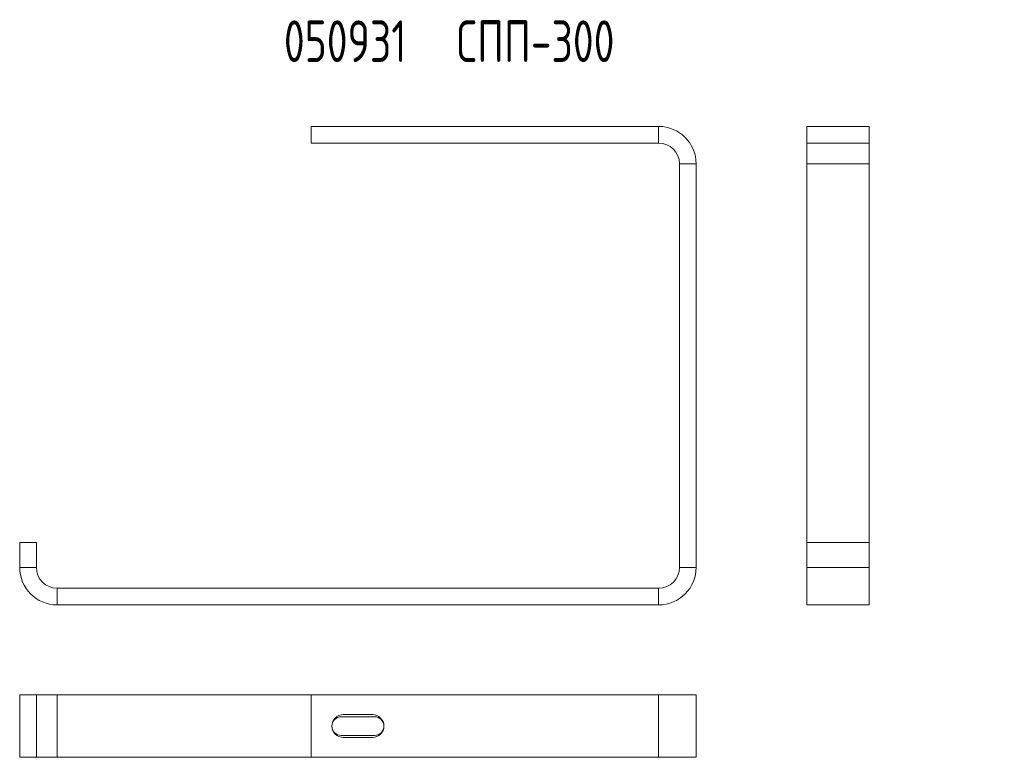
# Model space of a CAD drawing. Header units: millimetres. Extents: x -19 to 1113, y -5 to 842.
# Tile 2 of 3: x 32 to 505, y 487 to 842. Entities that reach past the tile are written whole.
import ezdxf

# ---------------------------------------------------------------- set-up
doc = ezdxf.new("R2010")
doc.units = ezdxf.units.MM
doc.styles.add('SLDTEXTSTYLE4', font='TXT', dxfattribs={"width": 0.7, "bigfont": 'bigfont'})

msp = doc.modelspace()

# ---------------------------------------------------------------- linework, layer by layer
at = {"color": 7, "linetype": 'Continuous', "lineweight": 15}
for p, q in [((338.51, 790.48), (171.51, 790.48)), ((171.51, 790.48), (171.51, 782.48)), ((338.51, 782.48), (338.51, 790.48)), ((409.63, 790.48), (409.63, 782.48)), ((409.63, 790.48), (439.63, 790.48)), ((439.63, 790.48), (439.63, 782.48)), ((338.51, 782.48), (171.51, 782.48)), ((409.63, 782.48), (439.63, 782.48)), ((409.63, 772.48), (409.63, 782.48)), ((439.63, 772.48), (439.63, 782.48)), ((356.51, 772.48), (348.51, 772.48)), ((348.51, 578.48), (348.51, 772.48)), ((356.51, 578.48), (356.51, 772.48)), ((409.63, 772.48), (439.63, 772.48)), ((409.63, 590.48), (409.63, 772.48)), ((439.63, 590.48), (439.63, 772.48)), ((39.51, 590.48), (31.51, 590.48)), ((31.51, 590.48), (31.51, 578.48)), ((39.51, 590.48), (39.51, 578.48)), ((409.63, 590.48), (409.63, 578.48)), ((409.63, 590.48), (439.63, 590.48)), ((439.63, 590.48), (439.63, 578.48)), ((31.51, 578.48), (39.51, 578.48)), ((348.51, 578.48), (356.51, 578.48)), ((409.63, 578.48), (439.63, 578.48)), ((409.63, 578.48), (409.63, 560.48)), ((439.63, 578.48), (439.63, 560.48)), ((49.51, 568.48), (49.51, 560.48)), ((49.51, 568.48), (338.51, 568.48)), ((338.51, 560.48), (338.51, 568.48)), ((49.51, 560.48), (338.51, 560.48)), ((409.63, 560.48), (439.63, 560.48)), ((39.51, 517.21), (31.51, 517.21)), ((31.51, 517.21), (31.51, 487.21)), ((39.51, 517.21), (39.51, 487.21)), ((39.51, 517.21), (49.51, 517.21)), ((49.51, 517.21), (49.51, 487.21)), ((49.51, 517.21), (171.51, 517.21)), ((171.51, 517.21), (171.51, 487.21)), ((338.51, 517.21), (171.51, 517.21)), ((338.51, 517.21), (338.51, 487.21)), ((356.51, 517.21), (338.51, 517.21)), ((356.51, 517.21), (356.51, 487.21)), ((202.01, 506.71), (186.01, 506.71)), ((201.01, 507.71), (187.01, 507.71)), ((186.01, 497.71), (202.01, 497.71)), ((187.01, 496.71), (201.01, 496.71)), ((39.51, 487.21), (31.51, 487.21)), ((39.51, 487.21), (49.51, 487.21)), ((49.51, 487.21), (171.51, 487.21)), ((338.51, 487.21), (171.51, 487.21)), ((356.51, 487.21), (338.51, 487.21))]:
    msp.add_line(p, q, dxfattribs=at)
for centre, radius, start, end in [((338.51, 772.48), 18, 0, 90), ((338.51, 772.48), 10, 0, 90), ((49.51, 578.48), 18, 180, 270), ((49.51, 578.48), 10, 180, 270), ((338.51, 578.48), 10, 270, 0), ((338.51, 578.48), 18, 270, 0), ((187.01, 502.21), 5.5, 90, 270), ((186.01, 502.21), 4.5, 90, 270), ((201.01, 502.21), 5.5, 270, 90), ((202.01, 502.21), 4.5, 270, 90)]:
    msp.add_arc(centre, radius, start, end, dxfattribs=at)

# ---------------------------------------------------------------- texts
at = {"color": 7, "linetype": 'Continuous', "lineweight": 0, "insert": (158.45, 841.43), "char_height": 20, "attachment_point": 1, "style": 'SLDTEXTSTYLE4'}
msp.add_mtext('050931  \\M+18452\\M+18450\\M+18450-300', dxfattribs=at)

doc.saveas('drawing.dxf')
